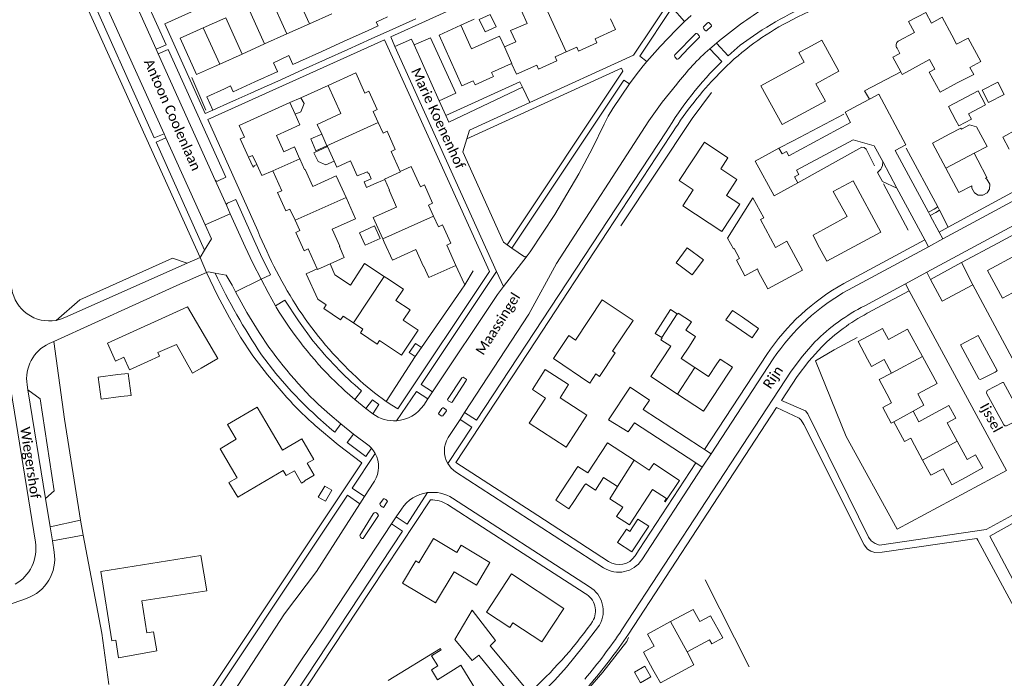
# Model space of a CAD drawing. Extents: x 177628 to 188968, y 384226 to 390673.
# Tile 129 of 256: x 183546 to 183794, y 385564 to 385731. Entities that reach past the tile are written whole.
import ezdxf

# ---------------------------------------------------------------- set-up
doc = ezdxf.new("R2010")
doc.units = 0
for name, color, linetype, lineweight in [('B01_F', 14, 'Continuous', 9), ('B01_T', 14, 'Continuous', 9), ('B02_F', 14, 'Continuous', 9), ('B02_T', 14, 'Continuous', 9), ('B07_D', 14, 'Continuous', 9), ('B11_F', 14, 'Continuous', 9), ('B11_S', 14, 'Continuous', 9), ('B14_F', 14, 'Continuous', 9), ('T01_T', 253, 'Continuous', 9), ('T03_F', 253, 'Continuous', 9), ('T04_F', 253, 'HAAG', 9), ('T04_T', 253, 'HAAG', 9), ('T05_F', 253, 'Continuous', 9), ('T05_T', 253, 'Continuous', 9), ('T22_F', 253, 'Continuous', 9), ('V00_F', 8, 'Continuous', 9), ('V00_T', 8, 'Continuous', 9), ('Z06', 7, 'Continuous', 9)]:
    doc.layers.add(name, color=color, linetype=linetype, lineweight=lineweight)
doc.styles.add('Legend', font='calibri.ttf')
doc.linetypes.add('HAAG', pattern='A,4,-1,[5,TOPOCAD.SHX,S=0.35,R=0,X=-0.35,Y=-0.35],-1', length=6)

msp = doc.modelspace()

# ---------------------------------------------------------------- linework, layer by layer
at = {"layer": 'B01_F', "linetype": 'Continuous'}
for points in [[(183789.711, 385690.622), (183790.071, 385690.406), (183790.78, 385689.141), (183790.734, 385687.922), (183790.108, 385687.009), (183789.022, 385686.406), (183787.861, 385686.41), (183786.911, 385686.97), (183786.242, 385688.149), (183786.233, 385688.773)], [(183691.324, 385641.258), (183689.874, 385638.963), (183680.698, 385645.146)], [(183771.458, 385631.897), (183772.885, 385629.21)]]:
    msp.add_lwpolyline(points, dxfattribs=at)
at = {"layer": 'B01_T', "linetype": 'Continuous'}
for points in [[(183672.783, 385732.962), (183672.577, 385732.869), (183674.002, 385729.717)], [(183592.289, 385728.615), (183597.941, 385731.172)], [(183624.733, 385732.154), (183619.073, 385729.616)], [(183683.842, 385722.552), (183686.54, 385723.77), (183687.014, 385722.753), (183691.63, 385724.849), (183691.183, 385725.857), (183696.296, 385728.179), (183695.077, 385730.915)], [(183767.683, 385725.244), (183771.745, 385727.43), (183770.295, 385730.19), (183774.662, 385732.484), (183776.057, 385729.828), (183778.799, 385731.269), (183781.165, 385726.763)], [(183595.146, 385718.888), (183590.594, 385716.828), (183586.455, 385725.975), (183592.289, 385728.615)], [(183619.073, 385729.616), (183613.412, 385727.078)], [(183657.318, 385729.262), (183651.778, 385726.757), (183657.565, 385713.955), (183660.433, 385715.24), (183660.888, 385714.216), (183665.516, 385716.324), (183665.059, 385717.329), (183670.084, 385719.618)], [(183668.312, 385723.807), (183667.076, 385726.54), (183659.996, 385723.339), (183657.318, 385729.262)], [(183613.412, 385727.078), (183607.751, 385724.54)], [(183743.962, 385719.955), (183733.012, 385713.988), (183738.374, 385704.176), (183749.284, 385710.138), (183746.904, 385714.493), (183752.677, 385717.648), (183748.367, 385725.536), (183744.835, 385723.606)], [(183782.38, 385724.448), (183781.165, 385726.763)], [(183782.546, 385714.732), (183786.723, 385716.848), (183785.773, 385718.604), (183788.5, 385720.079), (183785.285, 385726.02), (183782.38, 385724.448)], [(183607.751, 385724.54), (183602.091, 385722.002)], [(183671.135, 385725.083), (183668.312, 385723.807)], [(183767.37, 385723.469), (183768.096, 385722.17), (183766.347, 385721.226), (183768.343, 385717.532)], [(183602.091, 385722.002), (183596.43, 385719.464)], [(183670.084, 385719.618), (183671.323, 385716.886), (183676.443, 385719.197), (183676.906, 385718.18), (183681.527, 385720.274), (183681.071, 385721.301), (183683.842, 385722.552)], [(183768.343, 385717.532), (183768.698, 385716.876), (183775.569, 385720.588), (183776.89, 385718.142), (183775.491, 385717.386), (183778.214, 385712.391), (183782.546, 385714.732)], [(183596.43, 385719.464), (183595.146, 385718.888)], [(183623.783, 385714.093), (183630.753, 385717.247), (183633.049, 385712.137), (183634.092, 385712.586), (183636.19, 385707.959), (183635.165, 385707.493), (183636.418, 385704.742)], [(183627.002, 385706.977), (183623.783, 385714.093)], [(183603.728, 385695.982), (183601.619, 385700.573), (183602.649, 385701.043), (183601.347, 385703.943), (183614.152, 385709.736)], [(183615.471, 385706.821), (183616.692, 385704.124)], [(183622.177, 385701.764), (183621.04, 385704.245), (183627.002, 385706.977)], [(183612.642, 385697.31), (183610.771, 385701.442), (183616.692, 385704.124)], [(183636.418, 385704.742), (183637.645, 385702.048), (183638.666, 385702.506), (183640.752, 385697.891), (183639.722, 385697.426), (183642.012, 385692.393)], [(183783.607, 385703.059), (183783.473, 385703.314), (183780.711, 385701.877)], [(183780.711, 385701.877), (183776.291, 385699.527), (183779.663, 385693.185)], [(183623.598, 385698.663), (183623.504, 385698.869)], [(183715.96, 385687.735), (183712.405, 385690.075), (183718.752, 385699.717), (183724.691, 385695.807), (183722.867, 385693.036), (183726.977, 385690.331), (183724.317, 385686.29), (183727.671, 385684.082), (183723.169, 385677.241), (183713.321, 385683.726), (183715.96, 385687.735)], [(183605.796, 385694.082), (183604.722, 385696.426), (183603.728, 385695.982)], [(183605.796, 385694.082), (183605.056, 385693.747), (183605.135, 385693.576), (183604.869, 385693.438), (183603.728, 385695.982)], [(183787.723, 385695.201), (183786.794, 385696.975)], [(183605.796, 385694.082), (183607.066, 385691.31), (183609.803, 385692.53)], [(183616.626, 385695.573), (183616.605, 385695.619)], [(183628.317, 385685.823), (183625.856, 385691.256), (183619.911, 385688.563), (183617.96, 385692.871), (183617.868, 385692.83), (183616.626, 385695.573)], [(183625.29, 385694.971), (183625.981, 385693.462), (183629.442, 385695.048)], [(183642.012, 385692.393), (183644.745, 385693.631), (183647.072, 385688.498), (183648.094, 385688.956), (183650.17, 385684.331), (183649.154, 385683.869), (183650.403, 385681.112)], [(183779.663, 385693.185), (183782.939, 385687.022), (183786.233, 385688.773)], [(183789.711, 385690.622), (183790.059, 385690.807), (183787.723, 385695.201)], [(183609.803, 385692.53), (183612.069, 385687.501), (183611.052, 385687.045), (183613.155, 385682.425), (183614.158, 385682.878), (183615.437, 385680.06)], [(183633.721, 385692.303), (183633.925, 385691.873), (183634.025, 385691.921), (183634.686, 385690.529)], [(183638.072, 385690.337), (183639.252, 385687.647), (183639.161, 385687.607), (183641.046, 385683.312), (183635.119, 385680.71), (183637.585, 385675.317)], [(183635.324, 385689.185), (183635.345, 385689.14), (183638.072, 385690.337)], [(183747.296, 385674.034), (183749.655, 385669.683), (183763.294, 385677.08), (183756.266, 385690.037), (183751.255, 385687.318), (183753.653, 385682.897)], [(183624.282, 385669.06), (183627.866, 385670.684), (183626.63, 385673.459), (183626.721, 385673.5), (183624.812, 385677.784), (183630.725, 385680.419), (183628.317, 385685.823)], [(183732.901, 385680.217), (183733.716, 385680.66), (183731.018, 385685.708), (183724.573, 385675.543)], [(183656.023, 385668.664), (183653.709, 385673.784), (183654.73, 385674.245), (183652.644, 385678.866), (183651.626, 385678.411), (183650.403, 385681.112)], [(183753.653, 385682.897), (183754.79, 385680.965), (183746.168, 385676.301), (183747.296, 385674.034)], [(183615.437, 385680.06), (183616.633, 385677.425), (183615.609, 385676.958), (183617.718, 385672.333), (183618.718, 385672.797), (183620.998, 385667.768)], [(183732.435, 385667.05), (183734.775, 385662.738), (183743.504, 385667.477), (183739.565, 385674.734), (183736.717, 385673.187), (183732.901, 385680.217)], [(183637.585, 385675.317), (183637.96, 385674.498)], [(183637.96, 385674.498), (183640.033, 385669.948), (183645.923, 385672.631), (183647.875, 385668.334), (183647.975, 385668.379), (183649.245, 385665.584), (183656.023, 385668.664)], [(183802.56, 385660.935), (183800.179, 385659.662), (183800.08, 385659.847), (183801.879, 385660.809), (183800.272, 385663.759), (183794.007, 385660.377), (183790.216, 385667.398), (183797.709, 385671.444), (183799.733, 385667.697)], [(183625.487, 385666.297), (183629.409, 385663.696), (183632.998, 385669.108), (183637.958, 385665.839)], [(183727.6, 385670.396), (183726.829, 385669.971), (183728.991, 385666.054), (183732.119, 385667.78), (183732.435, 385667.05)], [(183620.998, 385667.768), (183618.267, 385666.528), (183621.192, 385660.105), (183623.33, 385658.676), (183622.71, 385657.734), (183626.931, 385654.921), (183627.554, 385655.848), (183630.155, 385654.122)], [(183637.958, 385665.839), (183638.621, 385665.402)], [(183638.621, 385665.402), (183642.784, 385662.632), (183640.892, 385659.79)], [(183686.19, 385649.778), (183692.96, 385659.954), (183700.746, 385654.776), (183695.571, 385646.993), (183696.248, 385646.543), (183692.301, 385640.608), (183691.324, 385641.258)], [(183578.325, 385644.415), (183573.7, 385642.3), (183572.275, 385645.52), (183570.14, 385644.45), (183568.13, 385649.02), (183588.341, 385658.19), (183595.92, 385645.16), (183591.74, 385642.71)], [(183712.015, 385656.384), (183712.135, 385656.568), (183715.472, 385654.387), (183714.107, 385652.298)], [(183630.155, 385654.122), (183632.539, 385652.539), (183631.925, 385651.601), (183636.148, 385648.806), (183636.764, 385649.731), (183642.336, 385646.009), (183646.498, 385652.291), (183642.771, 385654.802)], [(183759.913, 385644.997), (183757.529, 385649.408), (183763.695, 385652.74), (183765.204, 385649.949), (183770.035, 385652.56), (183773.77, 385645.649)], [(183585.494, 385648.683), (183589.574, 385641.44)], [(183707.976, 385644.839), (183710.31, 385648.247), (183707.779, 385649.901), (183708.082, 385650.365)], [(183581.214, 385645.736), (183580.791, 385646.658)], [(183716.353, 385642.882), (183712.925, 385645.122), (183715.001, 385648.299)], [(183581.214, 385645.736), (183578.325, 385644.415)], [(183707.976, 385644.839), (183705.207, 385640.632), (183711.976, 385636.176)], [(183721.924, 385643.818), (183719.828, 385640.611), (183716.353, 385642.882)], [(183760.902, 385643.165), (183759.913, 385644.997)], [(183760.902, 385643.165), (183764.092, 385644.888), (183765.938, 385641.47)], [(183773.77, 385645.649), (183777.456, 385638.828), (183772.635, 385636.223), (183774.157, 385633.407), (183771.458, 385631.897)], [(183591.74, 385642.71), (183589.574, 385641.44)], [(183674.565, 385628.838), (183678.685, 385635.177), (183675.334, 385637.355), (183678.606, 385642.39), (183684.478, 385638.574), (183682.324, 385635.26), (183689.121, 385630.843), (183683.864, 385622.794)], [(183711.976, 385636.176), (183718.533, 385631.86), (183725.029, 385641.728)], [(183764.782, 385636.258), (183766.01, 385633.983)], [(183782.539, 385624.251), (183779.989, 385628.893), (183782.186, 385630.099), (183780.41, 385633.331), (183776.025, 385630.922)], [(183608.056, 385629.134), (183612.254, 385621.99), (183617.127, 385624.847), (183620.155, 385619.681), (183618.501, 385618.711), (183620.255, 385615.72), (183617.825, 385614.295), (183617.903, 385614.162), (183617.092, 385613.687), (183615.275, 385616.786), (183613.226, 385615.584), (183612.473, 385616.868), (183600.964, 385610.12), (183598.773, 385613.858), (183600.808, 385615.051), (183596.508, 385622.385), (183600.604, 385624.787)], [(183683.864, 385622.794), (183674.565, 385628.838)], [(183772.885, 385629.21), (183776.025, 385630.922)], [(183682.414, 385611.239), (183686.795, 385617.919), (183689.297, 385616.279), (183694.283, 385623.882), (183701.066, 385619.461)], [(183784.618, 385615.148), (183789.013, 385617.563), (183787.2, 385620.863), (183785.049, 385619.682), (183782.539, 385624.251)], [(183771.77, 385623.318), (183773.822, 385619.528)], [(183701.066, 385619.461), (183704.854, 385616.992), (183705.951, 385618.664), (183712.456, 385614.398), (183708.881, 385608.946), (183708.663, 385609.088), (183709.157, 385609.841), (183705.695, 385612.111), (183699.827, 385603.164), (183696.608, 385605.276), (183698.171, 385607.66)], [(183773.822, 385619.528), (183775.907, 385615.676), (183778.977, 385617.338), (183781.183, 385613.263), (183784.618, 385615.148)], [(183688.523, 385613.199), (183688.816, 385613.527), (183691.234, 385611.943), (183693.327, 385615.139), (183696.812, 385612.856)], [(183682.414, 385611.239), (183681.22, 385609.418), (183684.582, 385607.19), (183685.787, 385609.027)], [(183685.787, 385609.027), (183688.523, 385613.199)], [(183650.932, 385583.476), (183655.621, 385591.299), (183661.218, 385587.977), (183664.633, 385593.675), (183657.388, 385598.017), (183656.279, 385596.167), (183650.37, 385599.709), (183646.708, 385593.601), (183645.918, 385594.074), (183642.57, 385588.488)], [(183670.087, 385590.776), (183663.759, 385581.151), (183669.69, 385577.252), (183670.446, 385578.402), (183677.715, 385573.624), (183683.266, 385582.068), (183670.087, 385590.776)], [(183710.228, 385578.75), (183715.926, 385581.844), (183717.607, 385578.748), (183720.328, 385580.225), (183723.371, 385574.62), (183720.612, 385573.148)], [(183705.743, 385566.661), (183703.355, 385571.06), (183706.059, 385572.528), (183704.399, 385575.584), (183710.228, 385578.75)], [(183714.373, 385571.091), (183720.064, 385574.164), (183720.612, 385573.148)], [(183655.404, 385566.557), (183651.361, 385564.082), (183649.842, 385566.564), (183651.465, 385567.558), (183649.904, 385570.106), (183652.338, 385571.596), (183652.125, 385571.944), (183638.947, 385563.877)], [(183661.206, 385557.079), (183663.106, 385558.243), (183657.306, 385567.721), (183655.404, 385566.557)], [(183705.743, 385566.661), (183706.443, 385565.488)]]:
    msp.add_lwpolyline(points, dxfattribs=at)
msp.add_arc((183768.313, 385724.218), 1.204, 121.5295, 218.46927, dxfattribs=at)
at = {"layer": 'B02_F', "linetype": 'Continuous'}
for points in [[(183640.145, 385728.301), (183645.935, 385730.914)], [(183634.686, 385725.838), (183640.145, 385728.301)], [(183628.793, 385723.179), (183634.686, 385725.838)], [(183623.14, 385720.628), (183628.793, 385723.179)], [(183617.485, 385718.077), (183623.14, 385720.628)], [(183611.83, 385715.525), (183617.485, 385718.077)], [(183606.177, 385712.974), (183611.83, 385715.525)], [(183604.265, 385712.112), (183606.177, 385712.974)]]:
    msp.add_lwpolyline(points, dxfattribs=at)
at = {"layer": 'B02_T', "linetype": 'Continuous'}
for points in [[(183594.733, 385707.805), (183593.186, 385711.229), (183597.645, 385713.244)], [(183597.645, 385713.244), (183599.193, 385713.944)], [(183604.265, 385712.112), (183600.522, 385710.421)], [(183785.39, 385706.907), (183789.715, 385709.2), (183787.854, 385712.711), (183780.383, 385708.751), (183782.244, 385705.239)], [(183599.186, 385709.817), (183594.733, 385707.805)], [(183600.522, 385710.421), (183599.186, 385709.817)], [(183726.746, 385653.18), (183724.189, 385654.94), (183725.804, 385657.287), (183728.335, 385655.545)], [(183726.746, 385653.18), (183730.779, 385650.404), (183732.394, 385652.751), (183728.335, 385655.545)], [(183571.439, 385635.564), (183566.474, 385634.921), (183565.756, 385640.472), (183570.746, 385641.118)], [(183570.746, 385641.118), (183573.368, 385641.346), (183574.067, 385635.817), (183571.439, 385635.564)], [(183699.947, 385601.524), (183699.127, 385602.061), (183696.84, 385598.683), (183700.444, 385596.319), (183704.711, 385602.824), (183701.976, 385604.618), (183699.947, 385601.524)]]:
    msp.add_lwpolyline(points, dxfattribs=at)
at = {"layer": 'B07_D', "linetype": 'Continuous'}
for points in [[(183619.073, 385729.616), (183614.897, 385738.845)], [(183683.842, 385722.552), (183676.771, 385738.058)], [(183613.412, 385727.078), (183609.245, 385736.287)], [(183607.751, 385724.54), (183603.593, 385733.73)], [(183602.091, 385722.002), (183597.941, 385731.172)], [(183596.43, 385719.464), (183592.289, 385728.615)], [(183670.084, 385719.618), (183670.159, 385719.652), (183668.27, 385723.788), (183668.312, 385723.807)], [(183614.152, 385709.736), (183615.471, 385706.821)], [(183636.418, 385704.742), (183623.504, 385698.869)], [(183623.504, 385698.869), (183622.177, 385701.764)], [(183623.598, 385698.663), (183625.29, 385694.971)], [(183779.663, 385693.185), (183786.794, 385696.975)], [(183609.803, 385692.53), (183616.626, 385695.573)], [(183638.072, 385690.337), (183638.028, 385690.436), (183642.055, 385692.299), (183642.012, 385692.393)], [(183615.437, 385680.06), (183628.317, 385685.823)], [(183650.403, 385681.112), (183637.585, 385675.317)], [(183620.998, 385667.768), (183621.071, 385667.607), (183624.282, 385669.06)], [(183637.958, 385665.839), (183630.155, 385654.122)], [(183707.976, 385650.433), (183711.906, 385656.454)], [(183765.938, 385641.47), (183773.77, 385645.649)], [(183711.976, 385636.176), (183716.353, 385642.882)], [(183771.458, 385631.897), (183766.551, 385629.189)], [(183773.822, 385619.528), (183782.539, 385624.251)], [(183696.812, 385612.856), (183701.066, 385619.461)], [(183710.228, 385578.75), (183714.373, 385571.091)]]:
    msp.add_lwpolyline(points, dxfattribs=at)
at = {"layer": 'B11_F', "linetype": 'Continuous'}
for points in [[(183712.015, 385656.384), (183711.906, 385656.454)], [(183707.976, 385650.433), (183708.082, 385650.365)], [(183766.01, 385633.983), (183763.787, 385632.788), (183765.907, 385628.844)], [(183765.907, 385628.844), (183766.551, 385629.189)], [(183591.67, 385595.451), (183566.463, 385591.38), (183569.212, 385573.92), (183570.222, 385574.066), (183570.906, 385569.616), (183580.545, 385571.408), (183579.762, 385576.145), (183578.079, 385575.935), (183576.813, 385583.96), (183593.21, 385586.543), (183591.67, 385595.451)]]:
    msp.add_lwpolyline(points, dxfattribs=at)
at = {"layer": 'B11_S', "linetype": 'Continuous'}
for points in [[(183674.002, 385729.717), (183669.853, 385727.919), (183671.135, 385725.083)], [(183744.835, 385723.606), (183742.614, 385722.372), (183743.962, 385719.955)], [(183783.607, 385703.059), (183785.678, 385704.138), (183787.461, 385703.589), (183790.107, 385698.7), (183786.794, 385696.975)], [(183616.605, 385695.619), (183615.318, 385698.566), (183612.642, 385697.31)], [(183633.721, 385692.303), (183631.126, 385691.219), (183629.442, 385695.048)], [(183634.686, 385690.529), (183632.89, 385689.726), (183633.511, 385688.335), (183635.324, 385689.185)], [(183724.573, 385675.543), (183726.077, 385672.843), (183726.257, 385672.949), (183727.6, 385670.396)], [(183625.487, 385666.297), (183624.282, 385669.06)], [(183642.771, 385654.802), (183644.488, 385657.406), (183640.892, 385659.79)], [(183680.698, 385645.146), (183684.502, 385650.995), (183686.19, 385649.778)], [(183715.001, 385648.299), (183716.54, 385650.718), (183714.107, 385652.298)], [(183580.791, 385646.658), (183585.494, 385648.683)], [(183725.029, 385641.728), (183725.837, 385642.929), (183722.732, 385645.019), (183721.924, 385643.818)], [(183765.938, 385641.47), (183762.86, 385639.82), (183764.782, 385636.258)], [(183608.056, 385629.134), (183605.872, 385632.86), (183598.429, 385628.496), (183600.604, 385624.787)], [(183766.551, 385629.189), (183769.265, 385624.241), (183770.839, 385625.038), (183771.77, 385623.318)], [(183698.171, 385607.66), (183694.876, 385609.777), (183696.812, 385612.856)], [(183642.57, 385588.488), (183650.932, 385583.476)], [(183706.443, 385565.488), (183707.643, 385563.266), (183716.125, 385567.847), (183714.373, 385571.091)]]:
    msp.add_lwpolyline(points, dxfattribs=at)
at = {"layer": 'B14_F', "linetype": 'Continuous'}
for points in [[(183638.769, 385731.35), (183635.941, 385730.045), (183636.387, 385729.079), (183633.762, 385727.887)], [(183664.694, 385731.999), (183661.94, 385730.697), (183663.417, 385727.574), (183666.171, 385728.876), (183664.694, 385731.999)], [(183633.762, 385727.887), (183627.874, 385725.212)], [(183627.874, 385725.212), (183622.226, 385722.647)], [(183611.595, 385720.535), (183610.023, 385719.763)], [(183616.578, 385720.082), (183614.912, 385719.325), (183613.874, 385721.647), (183611.595, 385720.535)], [(183622.226, 385722.647), (183616.578, 385720.082)], [(183610.023, 385719.763), (183611.025, 385717.598), (183610.915, 385717.547)], [(183610.915, 385717.547), (183605.28, 385714.954)], [(183599.856, 385712.458), (183599.193, 385713.944)], [(183605.28, 385714.954), (183599.856, 385712.458)], [(183790.438, 385709.768), (183788.867, 385712.871), (183792.842, 385714.883), (183794.413, 385711.78), (183790.438, 385709.768)], [(183614.152, 385709.736), (183616.914, 385710.985)], [(183616.914, 385710.985), (183617.722, 385709.509), (183616.942, 385707.45), (183615.471, 385706.821)], [(183782.244, 385705.239), (183782.98, 385703.85), (183786.126, 385705.524), (183785.39, 385706.907)], [(183800.241, 385704.417), (183799.854, 385705.118), (183797.297, 385703.706), (183797.679, 385703.015), (183794.09, 385701.05), (183795.707, 385698.028)], [(183623.504, 385698.869), (183620.723, 385697.582), (183619.461, 385700.566), (183622.177, 385701.764)], [(183625.29, 385694.971), (183623.231, 385694.069), (183621.254, 385694.847), (183620.213, 385697.086), (183623.598, 385698.663)], [(183633.182, 385673.717), (183631.733, 385676.911), (183635.505, 385678.622), (183636.954, 385675.428), (183633.182, 385673.717)], [(183715.682, 385666.308), (183718.484, 385670.092), (183714.406, 385673.111), (183711.604, 385669.327), (183715.682, 385666.308)], [(183711.906, 385656.454), (183710.226, 385657.537), (183706.33, 385651.495), (183707.976, 385650.433)], [(183645.75, 385645.637), (183644.233, 385646.69), (183645.818, 385648.974), (183647.335, 385647.921)], [(183647.335, 385647.921), (183645.75, 385645.637)], [(183622.946, 385612.962), (183621.304, 385610.17)], [(183623.092, 385609.12), (183624.732, 385611.914), (183622.946, 385612.962)], [(183621.304, 385610.17), (183623.092, 385609.12)], [(183702.616, 385563.318), (183701.096, 385565.967), (183703.754, 385567.493), (183705.274, 385564.844), (183702.616, 385563.318)]]:
    msp.add_lwpolyline(points, dxfattribs=at)
at = {"layer": 'T01_T', "linetype": 'Continuous'}
msp.add_lwpolyline([(183694.325, 385677.236), (183676.199, 385649.623)], dxfattribs=at)
at = {"layer": 'T03_F', "linetype": 'Continuous'}
msp.add_lwpolyline([(183699.612, 385574.72), (183699.156, 385573.756), (183693.129, 385565.997), (183689.876, 385562.195), (183686.055, 385558.121), (183682.46, 385554.569)], dxfattribs=at)
at = {"layer": 'T04_F', "linetype": 'HAAG'}
for points in [[(183592.969, 385707.839), (183589.435, 385716.04)], [(183768.343, 385717.532), (183759.194, 385712.695)], [(183720.578, 385712.267), (183715.702, 385705.751), (183697.677, 385678.598)], [(183759.194, 385712.695), (183760.383, 385710.6)], [(183741.142, 385700.121), (183753.961, 385706.836)], [(183737.54, 385698.25), (183741.142, 385700.121)], [(183761.692, 385693.824), (183759.619, 385697.973), (183759.113, 385698.378), (183758.509, 385698.503), (183742.33, 385689.53)], [(183777.666, 385683.456), (183769.651, 385698.268)], [(183770.198, 385677.534), (183763.984, 385689.232)], [(183780.274, 385678.322), (183778.107, 385682.634)], [(183786.47, 385663.78), (183783.674, 385669.368)], [(183658.305, 385663.717), (183660.375, 385667.246)], [(183647.335, 385647.921), (183656.457, 385661.056)], [(183554.578, 385649.449), (183557.222, 385629.868), (183561.29, 385604.313)], [(183751.525, 385647.383), (183746.755, 385644.544)], [(183645.75, 385645.637), (183638.457, 385634.327)], [(183746.755, 385644.544), (183754.542, 385625.496), (183767.443, 385602.068), (183794.978, 385616.922)], [(183561.29, 385604.313), (183562.001, 385600.536)], [(183562.001, 385600.536), (183566.647, 385575.864), (183568.462, 385562.908)], [(183718.985, 385589.253), (183730.056, 385567.333)]]:
    msp.add_lwpolyline(points, dxfattribs=at)
at = {"layer": 'T04_T', "linetype": 'HAAG'}
for points in [[(183724.422, 385719.037), (183722.866, 385717.491), (183721.346, 385715.91)], [(183757.557, 385709.083), (183760.383, 385710.6)], [(183760.383, 385710.6), (183760.592, 385710.712)], [(183731.57, 385695), (183737.54, 385698.25)], [(183780.274, 385678.322), (183804.205, 385691.222)], [(183742.33, 385689.53), (183736.33, 385686.23)], [(183818.47, 385688.163), (183792.813, 385674.304)], [(183671.627, 385596.868), (183653.929, 385608.31)], [(183676.693, 385605.492), (183694.529, 385593.917)], [(183701.249, 385595.332), (183702.286, 385596.917)], [(183634.515, 385586.618), (183596.971, 385529.77), (183606.528, 385512.076)], [(183664.66, 385572.66), (183674.575, 385560.775)], [(183671.58, 385558.22), (183661.81, 385570.28)]]:
    msp.add_lwpolyline(points, dxfattribs=at)
for centre, radius, start, end in [((183794.613, 385625.374), 118.18, 104.676, 117.03191), ((183772.164, 385668.75), 69.34, 116.79774, 133.51232), ((183649.63, 385601.068), 8.422, 59.30344, 90.06709), ((183697.178, 385597.999), 4.867, 237.01574, 326.76588), ((183597.339, 385645.356), 114.54, 312.40093, 324.05037)]:
    msp.add_arc(centre, radius, start, end, dxfattribs=at)
at = {"layer": 'T05_F', "linetype": 'Continuous'}
for points in [[(183660.668, 385730.781), (183657.318, 385729.262)], [(183616.914, 385710.985), (183623.783, 385714.093)], [(183657.637, 385665.165), (183656.023, 385668.664)], [(183757.308, 385650.465), (183751.525, 385647.383)]]:
    msp.add_lwpolyline(points, dxfattribs=at)
at = {"layer": 'T05_T', "linetype": 'Continuous'}
for points in [[(183656.457, 385661.056), (183658.305, 385663.717)], [(183658.305, 385663.717), (183657.637, 385665.165)]]:
    msp.add_lwpolyline(points, dxfattribs=at)
at = {"layer": 'T22_F', "linetype": 'Continuous'}
for points in [[(183762.427, 385692.058), (183763.673, 385689.818)], [(183777.666, 385683.456), (183778.107, 385682.634)]]:
    msp.add_lwpolyline(points, dxfattribs=at)
at = {"layer": 'V00_F', "linetype": 'Continuous'}
for points in [[(183658.935, 385735.049), (183639.59, 385726.311)], [(183720.53, 385729.03), (183720.544, 385729.127), (183720.452, 385729.394), (183719.898, 385729.979), (183719.716, 385729.94), (183719.485, 385729.812), (183718.517, 385728.902), (183718.477, 385728.657), (183718.569, 385728.389), (183718.871, 385728.046), (183719.081, 385727.896), (183719.317, 385727.893)], [(183638.041, 385725.61), (183593.415, 385705.46)], [(183651.814, 385710.22), (183656.062, 385712.158), (183649.638, 385726.099), (183645.472, 385724.298)], [(183717.51, 385726.22), (183717.521, 385726.345), (183717.442, 385726.591), (183716.973, 385727.11), (183716.791, 385727.189), (183716.608, 385727.223), (183711.298, 385721.81), (183711.228, 385721.59), (183711.25, 385721.299)], [(183582.911, 385724.292), (183580.405, 385723.206)], [(183583.415, 385723.172), (183580.935, 385722.03)], [(183704.251, 385720.09), (183702.469, 385721.48)], [(183711.804, 385720.734), (183711.957, 385720.725), (183712.187, 385720.823)], [(183672.833, 385713.659), (183654.24, 385704.836), (183653.511, 385706.454)], [(183699.831, 385714.462), (183698.451, 385715.445)], [(183594.733, 385707.805), (183592.744, 385706.952)], [(183582.383, 385701.892), (183579.919, 385700.816)], [(183582.852, 385700.851), (183580.407, 385699.727)], [(183763.755, 385694.845), (183763.68, 385693.896), (183763.486, 385693.295), (183763.267, 385692.922), (183762.427, 385692.058)], [(183763.673, 385689.818), (183767.356, 385688.141)], [(183775.275, 385682.099), (183776.776, 385682.838), (183777.666, 385683.456)], [(183592.755, 385678.866), (183599.112, 385681.702)], [(183775.716, 385681.277), (183777.123, 385682.026), (183778.107, 385682.634)], [(183674.025, 385671.069), (183668.014, 385663.298)], [(183606.859, 385665.17), (183609.241, 385666.31)], [(183606.859, 385665.17), (183600.422, 385661.944)], [(183610.496, 385658.446), (183612.838, 385659.914)], [(183788.029, 385640.014), (183788.347, 385639.85), (183788.796, 385639.985), (183792.147, 385641.693), (183792.388, 385641.881), (183792.615, 385642.146)], [(183655.099, 385634.15), (183654.93, 385634.048), (183654.057, 385634.468), (183653.898, 385634.809), (183657.496, 385640.236), (183657.679, 385640.391), (183657.912, 385640.463), (183658.616, 385639.942), (183658.677, 385639.84), (183658.65, 385639.63)], [(183789.977, 385636.405), (183790.018, 385636.892), (183790.116, 385637.061), (183793.959, 385639.128), (183794.238, 385639.138)], [(183552.468, 385609.812), (183554.638, 385611.755), (183551.121, 385634.995), (183548.017, 385637.281)], [(183630.492, 385634.811), (183632.191, 385637.023)], [(183633.272, 385632.563), (183634.969, 385634.744)], [(183738.169, 385634.579), (183744.298, 385631.941), (183744.836, 385631.214), (183760.185, 385600.061), (183760.838, 385599.14), (183761.839, 385598.426), (183762.918, 385598.021), (183789.862, 385601.958), (183800.042, 385607.567)], [(183652.759, 385630.648), (183652.495, 385630.628), (183652.306, 385630.675), (183651.717, 385631.081), (183651.66, 385631.253), (183652.488, 385632.556), (183652.725, 385632.698), (183652.884, 385632.701), (183653.584, 385632.224), (183653.67, 385631.94)], [(183791.291, 385493.957), (183795.754, 385496.404), (183798.632, 385500.108), (183791.885, 385511.705), (183791.365, 385513.019), (183810.133, 385557.094), (183810.143, 385557.781), (183809.829, 385558.485), (183787.773, 385599.32), (183787.504, 385599.684), (183763.651, 385596.277), (183761.759, 385596.198), (183760.748, 385596.487), (183759.924, 385596.992), (183759.055, 385598.099), (183743.82, 385628.534), (183743.136, 385629.594), (183742.675, 385630.105), (183736.977, 385632.756)], [(183627.041, 385628.647), (183625.464, 385626.543)], [(183794.291, 385628.413), (183794.575, 385628.185), (183795.01, 385628.122), (183798.447, 385629.894), (183798.656, 385630.044), (183798.925, 385630.45)], [(183630.223, 385626.088), (183628.629, 385623.976)], [(183635.341, 385613.98), (183635.489, 385614.208)], [(183638.721, 385608.96), (183638.738, 385609.085), (183638.613, 385609.332), (183638.383, 385609.562), (183637.987, 385609.762), (183637.733, 385609.724), (183636.854, 385608.506), (183636.891, 385608.253), (183637.003, 385608.067), (183637.395, 385607.681), (183637.755, 385607.534)], [(183632.65, 385599.76), (183632.42, 385599.76), (183632.119, 385599.878), (183631.977, 385600), (183631.838, 385600.308), (183631.814, 385600.501), (183635.196, 385605.981), (183635.426, 385606.211), (183635.686, 385606.276), (183635.967, 385606.191), (183636.268, 385605.958), (183636.491, 385605.56)], [(183561.29, 385604.313), (183553.627, 385602.659)], [(183800.895, 385605.991), (183790.815, 385600.305), (183812.109, 385560.222), (183820.068, 385564.278), (183822.824, 385565.469)], [(183554.198, 385599.134), (183562.001, 385600.536)]]:
    msp.add_lwpolyline(points, dxfattribs=at)
at = {"layer": 'V00_T', "linetype": 'Continuous'}
for points in [[(183550.67, 385760.973), (183591.476, 385670.673)], [(183592.744, 385706.952), (183582.541, 385729.66), (183627.677, 385749.942), (183652.741, 385761.35), (183654.803, 385756.885)], [(183674.661, 385709.753), (183700.828, 385721.686), (183715.731, 385744.05), (183709.551, 385757.737)], [(183582.911, 385724.292), (183573.158, 385745.961), (183570.644, 385744.862)], [(183564.311, 385742.012), (183561.959, 385740.952), (183579.919, 385700.816)], [(183572.285, 385741.221), (183580.405, 385723.206)], [(183582.383, 385701.892), (183565.96, 385738.35)], [(183702.469, 385721.48), (183710.64, 385733.75), (183713.694, 385730.199)], [(183715.377, 385731.757), (183713.694, 385730.199)], [(183704.251, 385720.09), (183707.6, 385723.9), (183711.66, 385728.13), (183713.694, 385730.199)], [(183720.53, 385729.03), (183719.317, 385727.893)], [(183638.457, 385634.327), (183639.909, 385633.385), (183641.39, 385632.49), (183664.487, 385667.151), (183638.041, 385725.61)], [(183640.667, 385723.912), (183639.59, 385726.311)], [(183645.472, 385724.298), (183644.82, 385725.745), (183640.667, 385723.912)], [(183717.51, 385726.22), (183714.809, 385723.56), (183712.187, 385720.823)], [(183724.71, 385721.54), (183727.82, 385724.222), (183731.144, 385726.634)], [(183580.405, 385723.206), (183580.935, 385722.03)], [(183583.415, 385723.172), (183597.948, 385690.885), (183596.052, 385689.979)], [(183640.667, 385723.912), (183666.283, 385667.137)], [(183645.472, 385724.298), (183651.814, 385710.22)], [(183720.129, 385723.348), (183721.791, 385724.765)], [(183723.117, 385720.136), (183720.129, 385723.348)], [(183721.791, 385724.765), (183724.71, 385721.54)], [(183580.935, 385722.03), (183595.3, 385690.159)], [(183711.804, 385720.734), (183711.25, 385721.299)], [(183668.959, 385673.861), (183698.173, 385717.701), (183697.815, 385718.439), (183658.815, 385700.612)], [(183699.831, 385714.462), (183701.522, 385716.768), (183703.3, 385719.009), (183704.251, 385720.09)], [(183653.511, 385706.454), (183672.209, 385714.993), (183672.833, 385713.659)], [(183698.451, 385715.445), (183670.189, 385673.003)], [(183672.833, 385713.659), (183674.661, 385709.753)], [(183695.629, 385708.239), (183699.831, 385714.462)], [(183704.741, 385705.14), (183708.118, 385709.87), (183711.782, 385714.382)], [(183760.592, 385710.712), (183762.75, 385711.87), (183769.61, 385699.11), (183766.92, 385697.66), (183775.275, 385682.099)], [(183651.814, 385710.22), (183653.511, 385706.454)], [(183658.815, 385700.612), (183659.505, 385702.787), (183674.661, 385709.753)], [(183693.455, 385704.275), (183694.466, 385706.299), (183695.629, 385708.239)], [(183737.54, 385698.25), (183738.38, 385696.78), (183739.46, 385697.42), (183740.07, 385696.29), (183755.65, 385704.71), (183754.29, 385707.33), (183757.557, 385709.083)], [(183778.912, 385675.335), (183836.516, 385706.425)], [(183532.959, 385703.458), (183549.936, 385598.834)], [(183606.043, 385677.354), (183593.415, 385705.46)], [(183658.24, 385631.554), (183674.481, 385656.34), (183681.39, 385669.09), (183704.741, 385705.14)], [(183693.455, 385704.275), (183690.51, 385698.275), (183687.09, 385691.74), (183681.047, 385681.481), (183674.75, 385672.077), (183674.025, 385671.069)], [(183582.852, 385700.851), (183582.383, 385701.892)], [(183592.755, 385678.866), (183582.852, 385700.851)], [(183658.24, 385631.554), (183661.261, 385629.62), (183709.1, 385702.35)], [(183710.23, 385701.465), (183694.325, 385677.236)], [(183580.407, 385699.727), (183592.593, 385672.495)], [(183668.959, 385673.861), (183668.049, 385674.496), (183657.761, 385697.289), (183658.815, 385700.612)], [(183763.755, 385694.845), (183761.62, 385698.82), (183756.27, 385700.38), (183742.02, 385692.71), (183742.59, 385691.61), (183741.52, 385691.02), (183742.33, 385689.53)], [(183736.33, 385686.23), (183731.57, 385695)], [(183767.356, 385688.141), (183763.755, 385694.845)], [(183774.847, 385666.905), (183823.183, 385692.976)], [(183598.207, 385683.711), (183595.3, 385690.159)], [(183774.35, 385675.12), (183767.356, 385688.141)], [(183598.207, 385683.711), (183599.112, 385681.702)], [(183598.573, 385684.439), (183600.471, 385685.279), (183604.351, 385676.66)], [(183599.112, 385681.702), (183602.89, 385673.32), (183604.827, 385669.222), (183606.859, 385665.17)], [(183775.275, 385682.099), (183775.716, 385681.277)], [(183775.716, 385681.277), (183777.97, 385677.08)], [(183592.593, 385672.495), (183594.341, 385675.346), (183592.755, 385678.866)], [(183777.97, 385677.08), (183780.274, 385678.322)], [(183604.351, 385676.66), (183606.693, 385671.436), (183609.241, 385666.31)], [(183778.912, 385675.335), (183777.97, 385677.08)], [(183670.189, 385673.003), (183668.959, 385673.861)], [(183753.947, 385664.083), (183774.35, 385675.12)], [(183755.15, 385662.51), (183775.289, 385673.38)], [(183775.289, 385673.38), (183774.35, 385675.12)], [(183775.289, 385673.38), (183778.912, 385675.335)], [(183792.813, 385674.304), (183783.674, 385669.368)], [(183591.476, 385670.673), (183592.593, 385672.495)], [(183670.189, 385673.003), (183673.331, 385670.811)], [(183673.331, 385670.811), (183673.706, 385670.865), (183674.025, 385671.069)], [(183588.233, 385669.251), (183584.551, 385670.469), (183561.095, 385659.99), (183555.127, 385654.787)], [(183588.233, 385669.251), (183557.35, 385655.471), (183556.259, 385655.061), (183555.127, 385654.787)], [(183588.233, 385669.251), (183591.476, 385670.673)], [(183591.476, 385670.673), (183593.121, 385666.858)], [(183783.674, 385669.368), (183775.81, 385665.12)], [(183554.578, 385649.449), (183585.624, 385663.558), (183593.121, 385666.858)], [(183593.121, 385666.858), (183593.598, 385667.068), (183595.266, 385666.733)], [(183598.864, 385655.447), (183595.881, 385661.096), (183593.121, 385666.858)], [(183595.266, 385666.733), (183598.033, 385666.178), (183599.542, 385663.641), (183600.422, 385661.944)], [(183650.159, 385636.764), (183647.261, 385638.57), (183666.283, 385667.137)], [(183666.283, 385667.137), (183668.014, 385663.298)], [(183769.489, 385664.015), (183774.847, 385666.905)], [(183774.847, 385666.905), (183775.81, 385665.12)], [(183606.859, 385665.17), (183608.645, 385661.79), (183610.496, 385658.446)], [(183759.205, 385658.468), (183769.489, 385664.015)], [(183769.489, 385664.015), (183770.43, 385662.27)], [(183775.81, 385665.12), (183778.77, 385659.64), (183786.47, 385663.78)], [(183786.47, 385663.78), (183799.544, 385639.398)], [(183606.382, 385651.717), (183603.294, 385656.767), (183600.422, 385661.944)], [(183668.014, 385663.298), (183666.525, 385661.315), (183650.159, 385636.764)], [(183759.836, 385656.558), (183770.43, 385662.27)], [(183770.43, 385662.27), (183794.978, 385616.922)], [(183610.496, 385658.446), (183610.688, 385658.108)], [(183612.838, 385659.914), (183616.278, 385654.666), (183619.969, 385649.592)], [(183604.814, 385645.827), (183601.676, 385650.536), (183598.864, 385655.447)], [(183788.029, 385640.014), (183783.39, 385648.61), (183787.85, 385650.98), (183792.615, 385642.146)], [(183553.381, 385648.905), (183554.578, 385649.449)], [(183676.199, 385649.623), (183656.031, 385618.9), (183676.693, 385605.492)], [(183740.63, 385641.97), (183743.498, 385645.77), (183746.649, 385649.339)], [(183614.463, 385636.917), (183610.579, 385641.401), (183606.982, 385646.119)], [(183718.8, 385622.18), (183734.47, 385646.16)], [(183742.13, 385640.64), (183745.117, 385644.469), (183748.354, 385648.089)], [(183612.428, 385636.432), (183608.509, 385641.038), (183604.814, 385645.827)], [(183720.439, 385621.108), (183736.093, 385645.055)], [(183697.937, 385576.646), (183740.63, 385641.97)], [(183548.017, 385637.281), (183547.816, 385638.52)], [(183625.532, 385639.313), (183627.97, 385637.016), (183630.492, 385634.811)], [(183658.65, 385639.63), (183655.099, 385634.15)], [(183738.169, 385634.579), (183742.13, 385640.64)], [(183798.925, 385630.45), (183794.238, 385639.138)], [(183552.468, 385609.812), (183548.017, 385637.281)], [(183648.973, 385634.985), (183646.08, 385636.79), (183641.067, 385629.448)], [(183648.973, 385634.985), (183650.159, 385636.764)], [(183716.58, 385618.78), (183701.12, 385628.9), (183699.55, 385626.63), (183694.59, 385629.71), (183700.04, 385637.95), (183704.94, 385634.67), (183703.34, 385632.27), (183717.739, 385622.872)], [(183789.977, 385636.405), (183794.291, 385628.413)], [(183627.041, 385628.647), (183624.185, 385631.054), (183621.382, 385633.523)], [(183630.492, 385634.811), (183633.272, 385632.563)], [(183635.055, 385631.214), (183636.574, 385633.505), (183634.969, 385634.744)], [(183647.927, 385633.415), (183648.973, 385634.985)], [(183633.272, 385632.563), (183635.055, 385631.214)], [(183652.759, 385630.648), (183653.67, 385631.94)], [(183657.09, 385629.8), (183658.24, 385631.554)], [(183699.586, 385575.556), (183736.977, 385632.756)], [(183630.223, 385626.088), (183627.041, 385628.647)], [(183657.09, 385629.8), (183660.081, 385627.86), (183653.989, 385618.635)], [(183654.112, 385625.182), (183657.09, 385629.8)], [(183632.341, 385618.813), (183626.343, 385623.4), (183620.553, 385628.246)], [(183630.223, 385626.088), (183634.133, 385623.108), (183634.731, 385622.524)], [(183628.629, 385623.976), (183630.969, 385622.181), (183633.35, 385620.44), (183634.731, 385622.524)], [(183632.984, 385610.308), (183629.83, 385612.42), (183635.673, 385621.204)], [(183635.673, 385621.204), (183635.24, 385621.891), (183634.731, 385622.524)], [(183717.739, 385622.872), (183718.8, 385622.18)], [(183718.218, 385617.71), (183720.439, 385621.108)], [(183720.439, 385621.108), (183718.8, 385622.18)], [(183578.551, 385538.14), (183632.341, 385618.813)], [(183653.989, 385618.635), (183654.854, 385617.496), (183655.957, 385616.584)], [(183702.286, 385596.917), (183716.58, 385618.78)], [(183718.218, 385617.71), (183716.58, 385618.78)], [(183655.957, 385616.584), (183693.305, 385592.339)], [(183702.968, 385594.381), (183718.218, 385617.71)], [(183632.984, 385610.308), (183635.341, 385613.98)], [(183640.984, 385605.168), (183643.71, 385603.37), (183648.899, 385611.297)], [(183553.627, 385602.659), (183552.468, 385609.812)], [(183588.108, 385545.292), (183586.21, 385546.91), (183628.67, 385610.66), (183631.83, 385608.51)], [(183631.83, 385608.51), (183632.984, 385610.308)], [(183649.62, 385609.49), (183634.515, 385586.618)], [(183638.721, 385608.96), (183637.755, 385607.534)], [(183655.209, 385609.878), (183689.75, 385587.53)], [(183599.891, 385560.927), (183612.76, 385580.75), (183620.87, 385591.43), (183631.83, 385608.51)], [(183640.984, 385605.168), (183642.298, 385607.162)], [(183636.491, 385605.56), (183632.65, 385599.76)], [(183639.814, 385603.391), (183640.984, 385605.168)], [(183554.198, 385599.134), (183553.627, 385602.659)], [(183599.463, 385536.28), (183642.561, 385601.59), (183639.814, 385603.391)], [(183639.814, 385603.391), (183622.4, 385576.96), (183617.041, 385569.06), (183607.598, 385554.684), (183605.357, 385551.347), (183603.016, 385548.08)], [(183554.659, 385596.292), (183554.198, 385599.134)], [(183688.64, 385585.87), (183671.627, 385596.868)], [(183537.763, 385581.147), (183547.701, 385584.611)], [(183661.81, 385570.28), (183660.17, 385568.97), (183655.8, 385574.25), (183660.155, 385581.674), (183666.04, 385574.02), (183664.66, 385572.66)], [(183692.295, 385577.886), (183688.195, 385572.485), (183683.921, 385567.22)], [(183690.063, 385578.113), (183690.551, 385578.791)], [(183683.921, 385567.22), (183681.023, 385563.962), (183677.875, 385560.946)]]:
    msp.add_lwpolyline(points, dxfattribs=at)
for centre, radius, start, end in [((183779.136, 385656.399), 85.066, 110.11298, 124.3448), ((183794.054, 385638.34), 112.655, 122.025, 129.90015), ((183760.089, 385677.779), 60.608, 131.24752, 142.84778), ((183786.781, 385655.547), 90.691, 134.58657, 148.93072), ((183789.514, 385651.953), 93.474, 136.82521, 148.01538), ((183595.774, 385690.48), 0.573, 214.09349, 298.98421), ((183598.75, 385683.894), 0.573, 108.02495, 198.59338), ((183718.709, 385723.535), 121.763, 202.28861, 212.85503), ((183735.732, 385732.931), 155.283, 205.23318, 213.99043), ((183781.576, 385614.515), 56.748, 119.13449, 146.10687), ((183553.431, 385664.255), 9.619, 189.30408, 280.15424), ((183781.952, 385614.117), 55.319, 118.97986, 145.99554), ((183781.604, 385614.461), 49.379, 116.97566, 135.06335), ((183694.07, 385708.703), 97.531, 211.24855, 225.35372), ((183693.654, 385708.589), 92.613, 213.49666, 227.35781), ((183782.896, 385613.276), 49.042, 118.04812, 134.77605), ((183692.422, 385707.372), 102.471, 212.89687, 226.11072), ((183557.395, 385640.071), 9.703, 114.43357, 189.19547), ((183693.263, 385708.636), 94.118, 218.85403, 229.54213), ((183668.075, 385678.428), 53.124, 225.61517, 236.11535), ((183670.515, 385685.961), 76.336, 220.45314, 229.11831), ((183708.308, 385725.414), 128.991, 223.32002, 230.04036), ((183640.444, 385638.445), 9.019, 233.30222, 273.95792), ((183640.444, 385638.44), 9.014, 273.96287, 326.11699), ((183659.35, 385621.809), 6.23, 147.22022, 210.62718), ((183629.594, 385617.863), 6.936, 328.19666, 28.79019), ((183650.121, 385602.01), 9.367, 97.49494, 146.63278), ((183650.124, 385602.004), 9.374, 57.14543, 97.50677), ((183539.754, 385597.188), 10.314, 299.12978, 9.1858), ((183544.216, 385594.6), 10.579, 289.23464, 9.20353), ((183697.112, 385598.21), 6.997, 237.04029, 326.82427), ((183686.1, 385581.409), 7.126, 330.37161, 59.19446), ((183686.154, 385581.402), 5.113, 329.29878, 60.9154), ((183574.32, 385660.152), 149.179, 319.98883, 325.9602), ((183564.464, 385668.599), 164.058, 319.72294, 325.44936)]:
    msp.add_arc(centre, radius, start, end, dxfattribs=at)

# ---------------------------------------------------------------- texts
at = {"layer": 'Z06', "linetype": 'Continuous', "style": 'Legend'}
for s, rotation, p in [('Antoon Coolenlaan', 293.89848, (183577.249, 385720.049)), ('Marie Koenenhof', 294.82314, (183644.665, 385717.793)), ('Maassingel', 57.73965, (183662.953, 385645.775)), ('Rijn', 56.16697, (183735.416, 385637.262)), ('Ijssel', 298.43663, (183788.162, 385633.066)), ('Wiegershof', 278.56759, (183546.07, 385627.679))]:
    msp.add_text(s, height=2.5, rotation=rotation, dxfattribs=at).set_placement(p)

doc.saveas('drawing.dxf')
